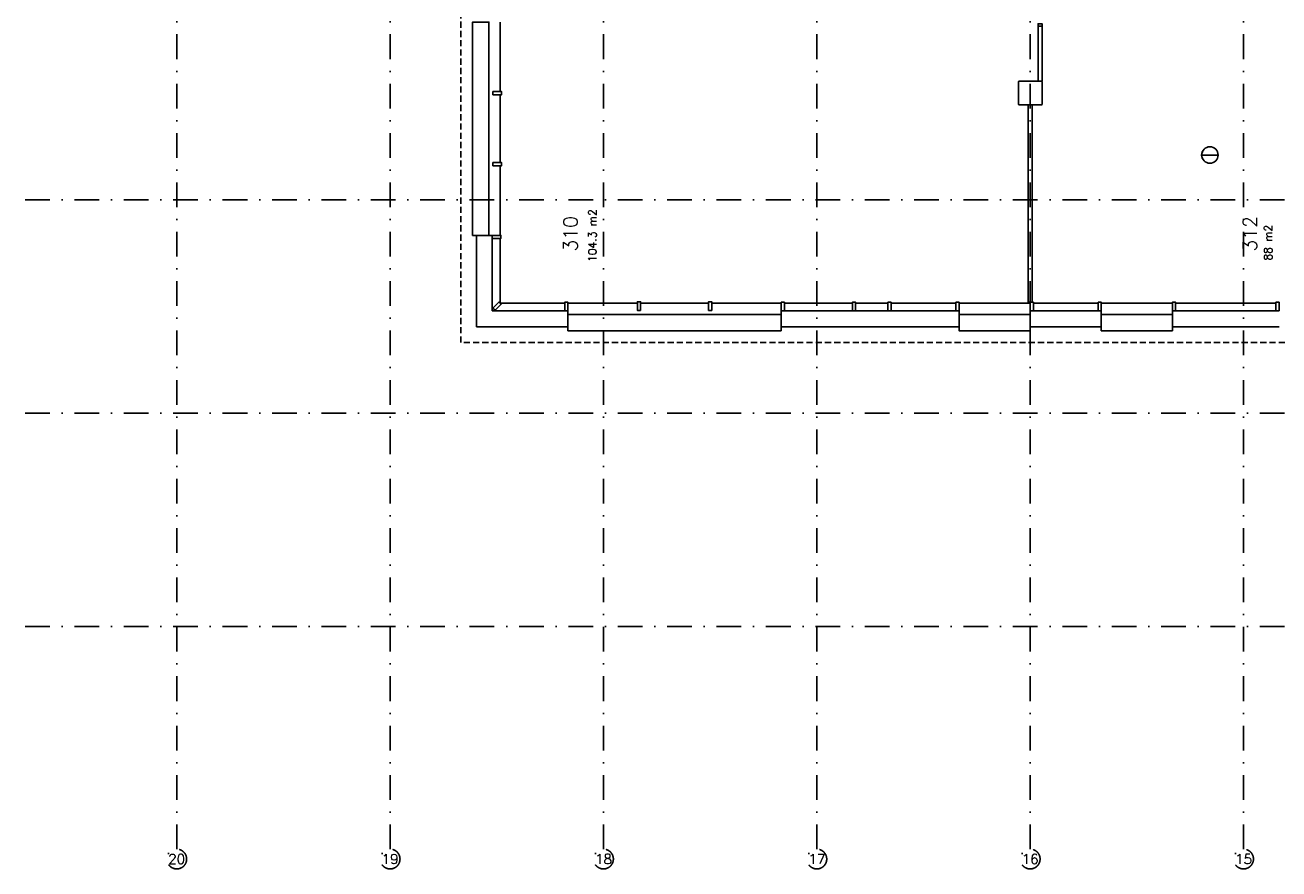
# Model space of a CAD drawing. Header units: millimetres. Extents: x 3852 to 113736, y 134382 to 211102.
# Tile 1 of 14: x 3852 to 35586, y 143535 to 164895. Entities that reach past the tile are written whole.
import ezdxf
from ezdxf.enums import TextEntityAlignment as Align

# ---------------------------------------------------------------- set-up
doc = ezdxf.new("R2010")
doc.units = ezdxf.units.MM
doc.header["$LTSCALE"] = 100
doc.linetypes.add('B0302', pattern=[12.5, 6.25, -3.125, 0, -3.125])
doc.linetypes.add('B0701', pattern=[2.34375, 1.5625, -0.78125])
for name, color, linetype in [('Bouwkundig', 253, 'Continuous'), ('Bouwkundig tekst', 252, 'Continuous'), ('Stramien', 252, 'B0302')]:
    doc.layers.add(name, color=color, linetype=linetype)
doc.styles.add('bouwk tekst', font='romans.shx')
doc.styles.get("Standard").update_dxf_attribs({"font": 'romans.shx'})

msp = doc.modelspace()

# ---------------------------------------------------------------- linework, layer by layer
at = {"layer": 'Bouwkundig', "linetype": 'Continuous'}
for p, q in [((29491, 164868), (29591, 164868)), ((29006, 163473), (28991, 163458)), ((28991, 163458), (28991, 162888)), ((29576, 163473), (29006, 163473)), ((29591, 163458), (29576, 163473)), ((29591, 162888), (29591, 163458)), ((28991, 162888), (29006, 162873)), ((29006, 162873), (29576, 162873)), ((29576, 162873), (29591, 162888)), ((33629, 161606), (34048, 161606)), ((15277, 159573), (15677, 159573)), ((15277, 157259), (15277, 159573)), ((15677, 157659), (15677, 159493)), ((15877, 157859), (15877, 159493)), ((17511, 157859), (15877, 157859)), ((23071, 157859), (24791, 157859)), ((24871, 157859), (25691, 157859)), ((25771, 157859), (27411, 157859)), ((29371, 157859), (31011, 157859)), ((32971, 157859), (35511, 157859)), ((17511, 157659), (15677, 157659)), ((17591, 157659), (17591, 157259)), ((22991, 157259), (22991, 157659)), ((23071, 157659), (27411, 157659)), ((27491, 157659), (27491, 157259)), ((29291, 157259), (29291, 157659)), ((29371, 157659), (31011, 157659)), ((31091, 157659), (31091, 157259)), ((32891, 157259), (32891, 157659)), ((32971, 157659), (35511, 157659)), ((15277, 157259), (17591, 157259)), ((22991, 157259), (27491, 157259)), ((29291, 157259), (31091, 157259)), ((32891, 157259), (35591, 157259))]:
    msp.add_line(p, q, dxfattribs=at)
at = {"layer": 'Bouwkundig', "linetype": 'B0701'}
for points in [[(14877, 156859), (14877, 185687)], [(43705, 156859), (14877, 156859)]]:
    msp.add_lwpolyline(points, dxfattribs=at)
at = {"layer": 'Bouwkundig', "linetype": 'Continuous'}
for points in [[(15177, 159573), (15177, 164973), (15591, 164973), (15591, 159573)], [(29491, 164868), (29491, 164928), (29591, 164928), (29591, 164868)], [(15691, 163133), (15691, 163213), (15911, 163213), (15911, 163133)], [(15691, 161333), (15691, 161413), (15911, 161413), (15911, 161333)], [(15677, 159493), (15677, 159573), (15897, 159573), (15897, 159493)], [(15749, 157675), (15693, 157732), (15848, 157887), (15905, 157831)], [(17591, 157659), (17511, 157659), (17511, 157879), (17591, 157879)], [(19431, 157673), (19351, 157673), (19351, 157893), (19431, 157893)], [(21231, 157673), (21151, 157673), (21151, 157893), (21231, 157893)], [(23071, 157659), (22991, 157659), (22991, 157879), (23071, 157879)], [(24791, 157659), (24871, 157659), (24871, 157879), (24791, 157879)], [(25691, 157659), (25771, 157659), (25771, 157879), (25691, 157879)], [(27491, 157659), (27411, 157659), (27411, 157879), (27491, 157879)], [(29371, 157659), (29291, 157659), (29291, 157879), (29371, 157879)], [(31091, 157659), (31011, 157659), (31011, 157879), (31091, 157879)], [(32971, 157659), (32891, 157659), (32891, 157879), (32971, 157879)], [(35591, 157659), (35511, 157659), (35511, 157879), (35591, 157879)], [(22991, 157159), (17591, 157159), (17591, 157573), (22991, 157573)], [(29291, 157159), (27491, 157159), (27491, 157573), (29291, 157573)], [(32891, 157159), (31091, 157159), (31091, 157573), (32891, 157573)]]:
    msp.add_lwpolyline(points, close=True, dxfattribs=at)
for points in [[(15591, 163173), (15591, 164973)], [(15877, 163213), (15877, 164973)], [(29491, 164868), (29591, 164868)], [(29491, 163473), (29491, 164868)], [(29591, 164868), (29591, 163473)], [(29591, 163473), (29491, 163473)], [(15591, 161373), (15591, 163173)], [(15877, 161413), (15877, 163133)], [(29241, 157879), (29241, 162873)], [(29241, 162873), (29341, 162873)], [(29341, 162873), (29341, 157879)], [(15591, 159573), (15591, 161373)], [(15877, 159573), (15877, 161333)], [(15877, 159573), (15677, 159573)], [(19351, 157859), (17591, 157859)], [(17591, 157659), (17591, 157859)], [(21151, 157859), (19431, 157859)], [(22991, 157859), (21231, 157859)], [(27491, 157859), (29291, 157859)], [(29341, 157879), (29241, 157879)], [(31091, 157859), (32891, 157859)], [(19391, 157573), (17591, 157573)], [(21191, 157573), (19391, 157573)], [(22991, 157573), (21191, 157573)], [(29291, 157573), (27491, 157573)], [(32891, 157573), (31091, 157573)]]:
    msp.add_lwpolyline(points, dxfattribs=at)
for radius in [209, 208]:
    msp.add_circle((33839, 161606), radius, dxfattribs=at)
at = {"layer": 'Stramien'}
for p, q in [((7691, 144035), (7691, 195732)), ((13091, 144035), (13091, 195732)), ((18491, 144035), (18491, 195732)), ((23891, 144035), (23891, 195732)), ((29291, 144035), (29291, 195732)), ((34691, 144035), (34691, 195732)), ((113236, 160473), (3852, 160473)), ((113236, 155073), (3852, 155073)), ((113236, 149673), (3852, 149673))]:
    msp.add_line(p, q, dxfattribs=at)
for centre in [(7691, 143785), (13091, 143785), (18491, 143785), (23891, 143785), (29291, 143785), (34691, 143785)]:
    msp.add_circle(centre, 250, dxfattribs=at)

# ---------------------------------------------------------------- texts
at = {"layer": 'Bouwkundig tekst', "linetype": 'Continuous'}
for s, p in [('310', (17830, 159161)), ('312', (35030, 159161))]:
    msp.add_text(s, height=350, rotation=90, dxfattribs=at).set_placement(p)
at = {"layer": 'Bouwkundig tekst', "linetype": 'Continuous', "char_height": 200, "width": 1805, "attachment_point": 1, "rotation": 90, "style": 'bouwk tekst'}
for s, insert in [('104.3 m2', (18111, 158897)), ('88 m2', (35212, 158934))]:
    msp.add_mtext(s, dxfattribs=dict(at, insert=insert))
at = {"layer": 'Stramien', "style": 'bouwk tekst'}
for s, p in [('20', (7690, 143785)), ('19', (13090, 143785)), ('18', (18491, 143785)), ('17', (23891, 143785)), ('16', (29291, 143785)), ('15', (34691, 143785))]:
    msp.add_text(s, height=250, dxfattribs=at).set_placement(p, align=Align.MIDDLE)

doc.saveas('drawing.dxf')
